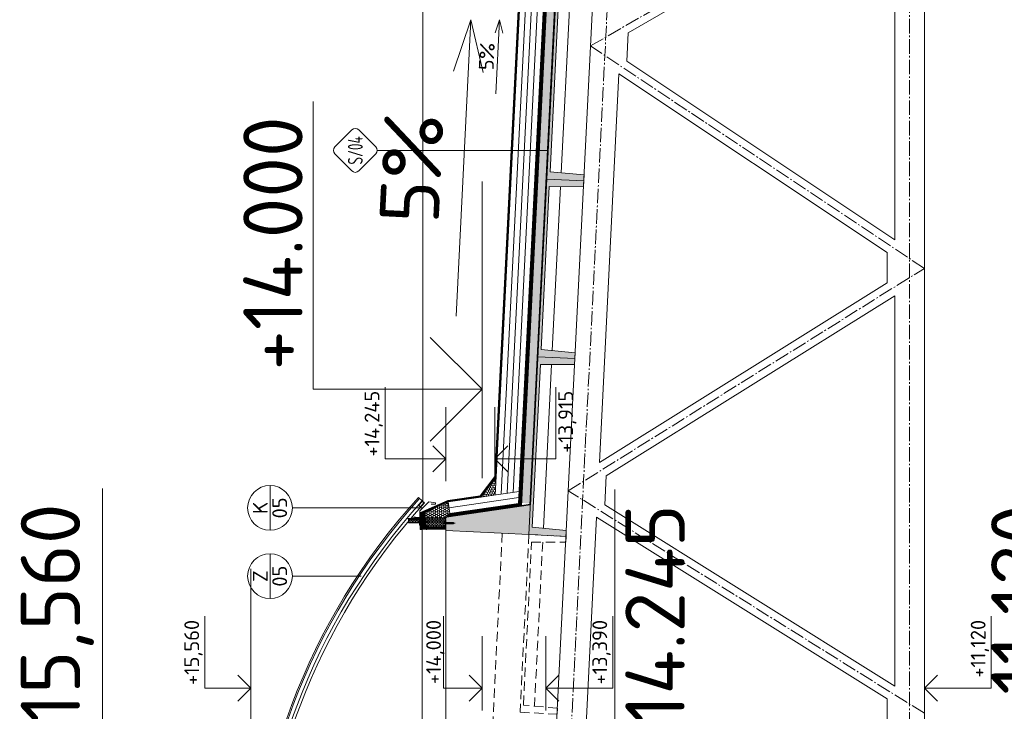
# Model space of a CAD drawing. Header units: millimetres. Extents: x -746391 to 410178, y -169697 to 100555.
# Tile 138 of 179: x 201848 to 208484, y 37813 to 42477. Entities that reach past the tile are written whole.
import ezdxf
from ezdxf.enums import TextEntityAlignment as Align

# ---------------------------------------------------------------- set-up
doc = ezdxf.new("R2010")
doc.units = ezdxf.units.MM
for name, pattern in [('AM_DIN_G_W050', [13.75, 9.75, -1.5, 1, -1.5]), ('CARKOVANA', [5, 3, -2]), ('DASHDOT', [25.4, 12.7, -6.35, 0, -6.35]), ('HIDDEN', [9.525, 6.35, -3.175])]:
    doc.linetypes.add(name, pattern=pattern)
doc.layers.get('0').update_dxf_attribs({"color": 9})
doc.layers.add('_____detaily', color=9, linetype='Continuous')
for name, color, linetype, lineweight in [('A99_N_kce-pohl', 9, 'Continuous', 9), ('A99_N_kce-rez-sil', 9, 'Continuous', 18), ('A99_N_kce-rez-ten', 9, 'Continuous', 9), ('A99_N_koty-200-vysk', 9, 'Continuous', 9), ('A99_N_koty-50-vysk', 9, 'Continuous', 9), ('A99_N_sraf', 9, 'Continuous', 0), ('A99_N_znaceni 50', 9, 'Continuous', 5), ('A99_S_kce-pohl', 9, 'Continuous', 5), ('A99_S_kce-rez-sil', 9, 'Continuous', 15), ('A99_S_kce-rez-ten', 9, 'Continuous', 9), ('A99_S_sraf', 9, 'Continuous', 9)]:
    doc.layers.add(name, color=color, linetype=linetype, lineweight=lineweight)
doc.styles.add('A99_kota', font='isocpeur.ttf', dxfattribs={"height": 2})
doc.styles.add('A99_popis', font='isocpeur.ttf')
doc.styles.add('ad_popis 100', font='isocpeur.ttf', dxfattribs={"height": 200})
doc.linetypes.add('IZOLACE', pattern='A,0.00254,-2.54,[134,ltypeshp.shx,S=2.54,R=0,X=-2.54,Y=0],-5.08,[134,ltypeshp.shx,S=2.54,R=180,X=2.54,Y=0],-2.54', length=10.16254)

# ---------------------------------------------------------------- blocks, each defined once
blk = doc.blocks.new('*U21')
at = {"color": 0, "linetype": 'ByBlock', "lineweight": -2}
blk.add_line((-3, 0), (7, 0), dxfattribs=at)
for points in [[(0, 0), (0, 5), (0, 5), (9.7, 5)], [(-1.75, 1.75), (0, 0), (1.75, 1.75)]]:
    blk.add_lwpolyline(points, dxfattribs=at)
at = {"color": 0, "linetype": 'ByBlock', "lineweight": -2, "style": 'A99_kota'}
for tag, p in [('VYSKA', (9.2, 7.75)), ('POPIS', (9.2, 4.5))]:
    blk.add_attdef(tag, text='', height=2, dxfattribs=at).set_placement(p, align=Align.TOP_RIGHT)
blk = doc.blocks.new('*U27')
at = {"color": 0, "linetype": 'ByBlock', "lineweight": -2}
blk.add_line((-3, 0), (7, 0), dxfattribs=at)
for points in [[(-1.75, -1.75), (0, 0), (1.75, -1.75)], [(0, 0), (0, -5), (0, -5), (9.7, -5)]]:
    blk.add_lwpolyline(points, dxfattribs=at)
at = {"color": 0, "linetype": 'ByBlock', "lineweight": -2, "style": 'A99_kota'}
for tag, p in [('VYSKA', (9.2, -2.25)), ('POPIS', (9.2, -5.5))]:
    blk.add_attdef(tag, text='', height=2, dxfattribs=at).set_placement(p, align=Align.TOP_RIGHT)
blk = doc.blocks.new('*U246')
at = {"color": 0, "linetype": 'ByBlock', "lineweight": -2}
blk.add_line((-3, 0), (7, 0), dxfattribs=at)
for points in [[(0, 0), (0, 6.2), (0, 6.2), (9.7, 6.2)], [(-1.75, 1.75), (0, 0), (1.75, 1.75)]]:
    blk.add_lwpolyline(points, dxfattribs=at)
at = {"color": 0, "linetype": 'ByBlock', "lineweight": -2, "style": 'A99_kota'}
for tag, p in [('VYSKA', (9.2, 8.95)), ('POPIS', (9.2, 5.7))]:
    blk.add_attdef(tag, text='', height=2, dxfattribs=at).set_placement(p, align=Align.TOP_RIGHT)
blk = doc.blocks.new('*U28')
at = {"color": 0, "linetype": 'ByBlock', "lineweight": -2}
blk.add_line((-3, 0), (7, 0), dxfattribs=at)
for points in [[(-1.75, -1.75), (0, 0), (1.75, -1.75)], [(0, 0), (0, -9), (0, -9), (9.7, -9)]]:
    blk.add_lwpolyline(points, dxfattribs=at)
at = {"color": 0, "linetype": 'ByBlock', "lineweight": -2, "style": 'A99_kota'}
for tag, p in [('VYSKA', (9.2, -6.25)), ('POPIS', (9.2, -9.5))]:
    blk.add_attdef(tag, text='', height=2, dxfattribs=at).set_placement(p, align=Align.TOP_RIGHT)
blk = doc.blocks.new('*U38')
at = {"color": 0, "linetype": 'ByBlock', "lineweight": -2}
blk.add_line((-3, 0), (7, 0), dxfattribs=at)
for points in [[(-1.75, -1.75), (0, 0), (1.75, -1.75)], [(0, 0), (0, -5.7), (0, -5.7), (9.7, -5.7)]]:
    blk.add_lwpolyline(points, dxfattribs=at)
at = {"color": 0, "linetype": 'ByBlock', "lineweight": -2, "style": 'A99_kota'}
blk.add_attdef('POPIS', text='', height=2, dxfattribs=at).set_placement((9.2, -5.2), align=Align.BOTTOM_RIGHT)
blk.add_attdef('VYSKA', text='', height=2, dxfattribs=at).set_placement((9.2, -6.45), align=Align.TOP_RIGHT)
blk = doc.blocks.new('*U43')
at = {"color": 0, "linetype": 'ByBlock', "lineweight": -2}
blk.add_line((-3, 0), (7, 0), dxfattribs=at)
for points in [[(0, 0), (0, 5.2), (0, 5.2), (9.7, 5.2)], [(-1.75, 1.75), (0, 0), (1.75, 1.75)]]:
    blk.add_lwpolyline(points, dxfattribs=at)
at = {"color": 0, "linetype": 'ByBlock', "lineweight": -2, "style": 'A99_kota'}
for tag, p in [('VYSKA', (9.2, 7.55)), ('POPIS', (9.2, 4.7))]:
    blk.add_attdef(tag, text='', height=2, dxfattribs=at).set_placement(p, align=Align.TOP_RIGHT)
blk = doc.blocks.new('*U29')
at = {"color": 0, "linetype": 'ByBlock', "lineweight": -2}
blk.add_line((-3, 0), (7, 0), dxfattribs=at)
for points in [[(0, 0), (0, 8.2), (0, 8.2), (9.7, 8.2)], [(-1.75, 1.75), (0, 0), (1.75, 1.75)]]:
    blk.add_lwpolyline(points, dxfattribs=at)
at = {"color": 0, "linetype": 'ByBlock', "lineweight": -2, "style": 'A99_kota'}
for tag, p in [('VYSKA', (9.2, 10.95)), ('POPIS', (9.2, 7.7))]:
    blk.add_attdef(tag, text='', height=2, dxfattribs=at).set_placement(p, align=Align.TOP_RIGHT)
blk = doc.blocks.new('*U37')
at = {"color": 0, "linetype": 'ByBlock', "lineweight": -2}
blk.add_line((-3, 0), (7, 0), dxfattribs=at)
for points in [[(-1.75, -1.75), (0, 0), (1.75, -1.75)], [(0, 0), (0, -8.2), (0, -8.2), (9.7, -8.2)]]:
    blk.add_lwpolyline(points, dxfattribs=at)
at = {"color": 0, "linetype": 'ByBlock', "lineweight": -2, "style": 'A99_kota'}
blk.add_attdef('POPIS', text='', height=2, dxfattribs=at).set_placement((9.2, -7.7), align=Align.BOTTOM_RIGHT)
blk.add_attdef('VYSKA', text='', height=2, dxfattribs=at).set_placement((9.2, -8.95), align=Align.TOP_RIGHT)
blk = doc.blocks.new('*U40')
at = {"color": 0, "linetype": 'ByBlock', "lineweight": -2}
blk.add_line((-3, 0), (7, 0), dxfattribs=at)
for points in [[(0, 0), (0, 5.7), (0, 5.7), (9.7, 5.7)], [(-1.75, 1.75), (0, 0), (1.75, 1.75)]]:
    blk.add_lwpolyline(points, dxfattribs=at)
at = {"color": 0, "linetype": 'ByBlock', "lineweight": -2, "style": 'A99_kota'}
for tag, p in [('VYSKA', (9.2, 8.45)), ('POPIS', (9.2, 5.2))]:
    blk.add_attdef(tag, text='', height=2, dxfattribs=at).set_placement(p, align=Align.TOP_RIGHT)
blk = doc.blocks.new('*U62')
at = {"color": 0}
for p, q in [((-0.72, 4.14), (-4.15, 0.71)), ((4.14, 0.71), (0.71, 4.14)), ((-4.15, -0.72), (-0.72, -4.15)), ((0.71, -4.15), (4.14, -0.72)), ((0, -4.45), (0, -38.71))]:
    blk.add_line(p, q, dxfattribs=at)
for centre, start, end in [((0, 3.42), 45, 135), ((-3.43, 0), 135, 225), ((3.42, 0), 315, 45), ((0, -3.43), 225, 315)]:
    blk.add_arc(centre, 1.01, start, end, dxfattribs=at)
at = {"color": 0, "linetype": 'ByBlock', "style": 'A99_popis', "width": 0.953108}
blk.add_attdef('SKLADBA', text='', height=3, rotation=0.0103, dxfattribs=at).set_placement((-2.86, -1.51), (2.86, -1.5), align=Align.FIT)
blk = doc.blocks.new('Befestiger_gross')
at = {"layer": '_____detaily', "linetype": 'Continuous', "lineweight": -2}
for p, q in [((1, -1), (0, 0)), ((1, 0), (0, 0)), ((1, -1), (0, 0)), ((1, 0), (0, 0)), ((2, 0), (1, 0)), ((1, 0), (1, 0)), ((1, 0), (1, 0)), ((2, 0), (1, 0)), ((1, 0), (1, 0)), ((1, 0), (1, 0)), ((2, 1), (2, 0)), ((2, 1), (2, 0)), ((2, 1), (2, 0)), ((2, -1), (2, 1)), ((3, 0), (2, 0)), ((3, 0), (2, 0)), ((3, 1), (4, 0)), ((3, 1), (3, 0)), ((3, 1), (4, 0)), ((3, -1), (3, 1)), ((4, -1), (5, 1)), ((5, 0), (4, 0)), ((5, 0), (4, 0)), ((5, 1), (5, 0)), ((6, 0), (5, 0)), ((5, 0), (5, 1)), ((5, -1), (6, 1)), ((5, 1), (5, 0)), ((6, 0), (5, 0)), ((7, 1), (6, 1)), ((6, 1), (6, 1)), ((6, 1), (6, 1)), ((6, 0), (6, 1)), ((7, 1), (6, 1)), ((6, 1), (6, 1)), ((6, 1), (6, 1)), ((6, -1), (7, 1)), ((7, 1), (7, 1)), ((8, 1), (7, 1)), ((7, 1), (7, 1)), ((7, 1), (7, 1)), ((8, 1), (7, 1)), ((8, 1), (8, 1)), ((9, 1), (8, 1)), ((8, 1), (8, 1)), ((8, 1), (8, 1)), ((8, -1), (8, 1)), ((9, 1), (8, 1)), ((9, 1), (10, 1)), ((9, 1), (9, 1)), ((9, 1), (10, 1)), ((9, -1), (9, 1)), ((10, 1), (10, 1)), ((11, 1), (10, 1)), ((10, -1), (11, 1)), ((10, 1), (10, 1)), ((11, 1), (11, 0)), ((11, 1), (11, 0)), ((11, -1), (12, 1)), ((12, 0), (11, 0)), ((12, 0), (11, 0)), ((12, 1), (12, 0)), ((12, 1), (12, 0)), ((12, 1), (12, 0)), ((12, -1), (13, 1)), ((13, 0), (12, 0)), ((13, 0), (12, 0)), ((13, 1), (13, 0)), ((14, 0), (13, 0)), ((13, 1), (13, 0)), ((13, 1), (13, 0)), ((14, 0), (13, 0)), ((15, 1), (14, 1)), ((14, 1), (14, 1)), ((14, 1), (14, 1)), ((14, 1), (14, 0)), ((15, 1), (14, 1)), ((14, 1), (14, 1)), ((14, 1), (14, 1)), ((14, -1), (14, 1)), ((15, 1), (16, 1)), ((15, 1), (15, 1)), ((15, 1), (16, 1)), ((15, -1), (15, 1)), ((16, 1), (16, 1)), ((17, 1), (16, 1)), ((16, 1), (16, 1)), ((16, -1), (17, 1)), ((17, 1), (17, 1)), ((18, 1), (17, 1)), ((17, 1), (17, 1)), ((18, 1), (17, 1)), ((17, -1), (18, 1)), ((18, 1), (18, 1)), ((19, 1), (18, 1)), ((18, 1), (18, 1)), ((18, 1), (18, 1)), ((19, 1), (18, 1)), ((18, -1), (19, 1)), ((20, 1), (19, 1)), ((19, 1), (19, 1)), ((19, 1), (19, 1)), ((20, 1), (19, 1)), ((19, -1), (20, 1)), ((19, 1), (19, 1)), ((21, 1), (20, 1)), ((20, 1), (20, 1)), ((20, 1), (20, 1)), ((20, 1), (20, 1)), ((21, 1), (20, 1)), ((20, 1), (20, 1)), ((20, 1), (20, 1)), ((21, 1), (21, 1)), ((22, 1), (21, 1)), ((21, 1), (21, 1)), ((21, 1), (21, 1)), ((21, -1), (21, 1)), ((22, 1), (21, 1)), ((22, 1), (23, 1)), ((22, 1), (22, 1)), ((22, 1), (23, 1)), ((22, -1), (22, 1)), ((24, 1), (23, 1)), ((24, 1), (23, 1)), ((23, -1), (24, 1)), ((24, 1), (24, 1)), ((25, 1), (24, 1)), ((24, 1), (24, 1)), ((24, 1), (24, 1)), ((25, 1), (24, 1)), ((24, -1), (25, 1)), ((25, 1), (25, 1)), ((26, 1), (25, 1)), ((25, 1), (25, 1)), ((25, 1), (25, 1)), ((26, 1), (25, 1)), ((25, -1), (26, 1)), ((26, 1), (26, 1)), ((27, 1), (26, 1)), ((26, 1), (26, 1)), ((26, 1), (26, 1)), ((27, 1), (26, 1)), ((28, 0), (27, 0)), ((27, 1), (27, 0)), ((27, 1), (27, 1)), ((28, 0), (27, 0)), ((27, 1), (27, 0)), ((27, -1), (27, 1)), ((28, 1), (29, 0)), ((28, 1), (28, 0)), ((28, 1), (29, 0)), ((28, -1), (28, 1)), ((29, 0), (29, 0)), ((29, 0), (29, 0)), ((30, 1), (29, 0)), ((29, 0), (29, 0)), ((29, 0), (29, 0)), ((29, -1), (30, 1)), ((30, 1), (30, 0)), ((31, 0), (30, 0)), ((30, 1), (30, 0)), ((31, 0), (30, 0)), ((30, -1), (31, 1)), ((31, 1), (31, 0)), ((32, 0), (31, 0)), ((31, 1), (31, 0)), ((31, 1), (31, 0)), ((32, 0), (31, 0)), ((31, -1), (32, 1)), ((32, 1), (32, 0)), ((33, 0), (32, 0)), ((32, 1), (32, 0)), ((32, 1), (32, 0)), ((33, 0), (32, 0)), ((32, -1), (33, 1)), ((33, 1), (33, 0)), ((34, 0), (33, 0)), ((33, 1), (33, 0)), ((33, 1), (33, 0)), ((34, 0), (33, 0)), ((34, 1), (34, 0)), ((36, 0), (34, 0)), ((34, 1), (34, 0)), ((34, -1), (34, 1)), ((34, 1), (34, 0)), ((36, 0), (34, 0)), ((36, 0), (37, 1)), ((36, 0), (37, 1)), ((37, -1), (37, 1)), ((37, -1), (37, 1)), ((2, -1), (1, -1)), ((2, -1), (1, -1)), ((2, -1), (2, -1)), ((3, -1), (2, -1)), ((2, -1), (2, -1)), ((2, -1), (2, -1)), ((3, -1), (2, -1)), ((3, -1), (3, -1)), ((4, -1), (3, -1)), ((3, -1), (3, -1)), ((3, -1), (3, -1)), ((4, -1), (3, -1)), ((5, 0), (4, 0)), ((4, 0), (4, -1)), ((5, 0), (4, 0)), ((4, -1), (4, -1)), ((4, -1), (4, -1)), ((6, 0), (5, 0)), ((5, 0), (5, -1)), ((5, 0), (5, -1)), ((6, 0), (5, 0)), ((5, 0), (5, -1)), ((6, 0), (6, -1)), ((7, 0), (6, -1)), ((6, 0), (6, -1)), ((7, 0), (7, 0)), ((7, 0), (8, -1)), ((7, 0), (7, 0)), ((7, 0), (8, -1)), ((9, 0), (8, 0)), ((8, 0), (8, -1)), ((9, 0), (8, 0)), ((9, 0), (9, -1)), ((10, 0), (9, 0)), ((9, 0), (9, -1)), ((9, 0), (9, -1)), ((10, 0), (9, 0)), ((10, 0), (10, -1)), ((10, 0), (10, -1)), ((11, -1), (10, -1)), ((10, -1), (10, -1)), ((11, -1), (10, -1)), ((11, -1), (11, -1)), ((12, -1), (11, -1)), ((11, -1), (11, -1)), ((11, -1), (11, -1)), ((12, -1), (11, -1)), ((13, 0), (12, -1)), ((12, -1), (12, -1)), ((12, -1), (12, -1)), ((13, 0), (13, 0)), ((13, 0), (14, -1)), ((13, 0), (13, 0)), ((13, 0), (14, -1)), ((15, 0), (14, 0)), ((14, 0), (14, -1)), ((15, 0), (14, 0)), ((15, 0), (15, -1)), ((16, 0), (15, 0)), ((15, 0), (15, -1)), ((15, 0), (15, -1)), ((16, 0), (15, 0)), ((16, 0), (16, -1)), ((17, 0), (16, 0)), ((16, 0), (16, -1)), ((16, 0), (16, -1)), ((17, 0), (16, 0)), ((17, 0), (17, -1)), ((18, 0), (17, 0)), ((17, 0), (17, -1)), ((17, 0), (17, -1)), ((18, 0), (17, 0)), ((19, 0), (18, 0)), ((18, 0), (18, -1)), ((18, 0), (18, -1)), ((19, 0), (18, 0)), ((18, 0), (18, -1)), ((19, 0), (19, -1)), ((20, 0), (19, -1)), ((19, 0), (19, -1)), ((21, 0), (20, 0)), ((21, 0), (20, 0)), ((21, 0), (21, -1)), ((22, 0), (21, 0)), ((21, 0), (21, -1)), ((21, 0), (21, -1)), ((22, 0), (21, 0)), ((22, 0), (22, -1)), ((23, 0), (22, 0)), ((22, 0), (22, -1)), ((22, 0), (22, -1)), ((23, 0), (22, 0)), ((23, 0), (23, -1)), ((24, 0), (23, 0)), ((23, 0), (23, -1)), ((23, 0), (23, -1)), ((24, 0), (23, 0)), ((24, 0), (24, -1)), ((25, 0), (24, 0)), ((24, 0), (24, -1)), ((24, 0), (24, -1)), ((25, 0), (24, 0)), ((25, 0), (25, -1)), ((25, 0), (25, -1)), ((26, -1), (25, -1)), ((26, -1), (27, -1)), ((26, -1), (26, -1)), ((26, -1), (27, -1)), ((26, -1), (26, -1)), ((28, -1), (27, -1)), ((27, -1), (27, -1)), ((28, -1), (27, -1)), ((29, -1), (28, -1)), ((28, -1), (28, -1)), ((28, -1), (28, -1)), ((29, -1), (28, -1)), ((28, -1), (28, -1)), ((29, -1), (29, -1)), ((30, -1), (29, -1)), ((29, -1), (29, -1)), ((29, -1), (29, -1)), ((30, -1), (29, -1)), ((30, -1), (30, -1)), ((31, -1), (30, -1)), ((30, -1), (30, -1)), ((30, -1), (30, -1)), ((31, -1), (30, -1)), ((31, -1), (31, -1)), ((32, -1), (31, -1)), ((31, -1), (31, -1)), ((31, -1), (31, -1)), ((32, -1), (31, -1)), ((32, -1), (32, -1)), ((33, -1), (32, -1)), ((32, -1), (32, -1)), ((34, -1), (33, -1)), ((34, -1), (33, -1)), ((37, -1), (34, -1)), ((34, -1), (34, -1)), ((37, -1), (34, -1)), ((34, -1), (34, -1)), ((34, -1), (34, -1)), ((37, -1), (37, -1)), ((37, -1), (37, -1))]:
    blk.add_line(p, q, dxfattribs=at)
blk = doc.blocks.new('*U18')
at = {"color": 0, "linetype": 'ByBlock'}
blk.add_line((-3.02, 0), (3.02, 0), dxfattribs=at)
blk.add_circle((0, 0), 3.02, dxfattribs=at)
at = {"color": 0, "linetype": 'ByBlock', "style": 'A99_popis'}
for tag, p in [('KATEGORIE', (0, 1.31)), ('PRVEK', (0, -1.3))]:
    blk.add_attdef(tag, text='', height=2, dxfattribs=at).set_placement(p, align=Align.MIDDLE_CENTER)

msp = doc.modelspace()

# ---------------------------------------------------------------- hatches: boundary and pattern name
at = {"layer": 'A99_N_kce-rez-ten', "lineweight": 0, "transparency": 33554562}
h = msp.add_hatch(dxfattribs=at)
h.set_pattern_fill('ANSI31', color=1, scale=50)
h.set_pattern_definition([(135, (209140, -957.1666), (-4.4194174, -4.4194174), [])])
h.paths.add_polyline_path([(204580, 39152.5), (204580, 39057.5), (204560, 39057.5), (204560, 39145)])
at = {"layer": 'A99_N_kce-rez-ten', "linetype": 'Continuous', "lineweight": 0}
h = msp.add_hatch(dxfattribs=at)
h.set_pattern_fill('HONEY', color=1, scale=0.25, style=2)
h.set_pattern_definition([(90, (-120.5, -1017013.5), (-5.41265875, 9.375), [6.25, -12.5]), (210, (-120.5, -1017013.5), (-5.412658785, -9.37499998), [6.25, -12.5]), (150, (-120.5, -1017013.5), (-10.825317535, 2e-08), [-12.5, 6.25])])
h.paths.add_polyline_path([(204543.5, 39113.5), (204543.5, 39083.5), (204468.5, 39083.5), (204468.5, 39109.5), (204526, 39110), (204526, 39113.5)])
at = {"layer": 'A99_N_kce-rez-ten', "lineweight": 0}
for points in [[(204540.7, 39082.5), (204540.7, 39097.5), (204541.7, 39097.5), (204541.7, 39082.5)], [(204583, 39082.5), (204583, 39097.5), (204582, 39097.5), (204582, 39082.5)], [(204709, 39075), (204709, 39090), (204710, 39090), (204710, 39075)]]:
    msp.add_hatch(color=1, dxfattribs=at).paths.add_polyline_path(points)
at = {"layer": 'A99_N_kce-rez-ten', "linetype": 'Continuous', "lineweight": 0}
h = msp.add_hatch(dxfattribs=at)
h.set_pattern_fill('HONEY', color=1, scale=0.25, style=2)
h.set_pattern_definition([(90, (3e-07, -1016987.5), (-5.41265875, 9.375), [6.25, -12.5]), (210, (3e-07, -1016987.5), (-5.412658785, -9.37499998), [6.25, -12.5]), (150, (3e-07, -1016987.5), (-10.825317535, 2e-08), [-12.5, 6.25])])
h.paths.add_polyline_path([(204582, 39115.5), (204718, 39114.5), (204718, 39059.5), (204582, 39059.5)])
at = {"layer": 'A99_N_kce-rez-ten', "lineweight": 0, "transparency": 33554562}
h = msp.add_hatch(dxfattribs=at)
h.set_pattern_fill('ANSI31', color=1, scale=50)
h.set_pattern_definition([(135, (209140, -884.6666), (-4.4194174, -4.4194174), [])])
h.paths.add_polyline_path([(204560, 39057.5), (204720, 39057.5), (204720, 39042.5), (204560, 39042.5)])
at = {"layer": 'A99_N_sraf', "lineweight": 0, "transparency": 33554562}
h = msp.add_hatch(dxfattribs=at)
h.set_pattern_fill('HONEY', color=1, scale=75)
h.set_pattern_definition([(272.86, (205061.98, 33152.847), (8.810534, -13.639882), [9.375, -18.75]), (32.86, (205061.98, 33152.847), (7.407217, 14.450087), [9.375, -18.75]), (332.86, (205061.98, 33152.847), (16.217751, 0.810205), [-18.75, 9.375])])
h.paths.add_polyline_path([(205059.3, 39393.1), (205053.2, 39271.8), (204956.5, 39257.7)])
h = msp.add_hatch(dxfattribs=at)
h.set_pattern_fill('HONEY', color=1, scale=75)
h.set_pattern_definition([(0, (0, 0), (14.0625, 8.11898812), [9.375, -18.75]), (120, (0, 0), (-14.06249997, 8.11898818), [9.375, -18.75]), (60, (0, 0), (3e-08, 16.2379763), [-18.75, 9.375])])
h.paths.add_polyline_path([(204580, 39117.5), (204580, 39156.4), (204735.5, 39225.7), (204746.9, 39146.5), (204720, 39117.5)])
at = {"layer": 'A99_S_sraf', "linetype": 'Continuous', "lineweight": 0, "ltscale": 2, "transparency": 33554562}
h = msp.add_hatch(dxfattribs=at)
h.set_pattern_fill('BETON-LEHKY', color=256, scale=10)
h.set_pattern_definition([(137.86, (205568.888, 27615.76), (-26.83778, -29.6603), []), (92.86, (205553.407, 27660.11), (-29.660305, 26.83778), [5, -51.56854]), (137.86, (205553.157, 27665.104), (-26.83778, -29.6603), [5, -35]), (182.86, (205549.45, 27668.458), (-26.83778, -29.660305), [5, -51.56854]), (227.86, (205544.456, 27668.21), (29.6603, -26.83778), [5, -35]), (92.86, (205541.35, 27659.508), (-29.660305, 26.83778), [5, -51.56854]), (137.86, (205545.06, 27656.153), (-26.83778, -29.6603), [5, -35]), (182.86, (205550.052, 27656.402), (-26.83778, -29.660305), [5, -51.56854]), (227.86, (205553.407, 27660.11), (29.6603, -26.83778), [5, -35]), (137.86, (205536.13, 27672.37), (-26.83778, -29.6603), [10, -30])])
h.paths.add_polyline_path([(205523.2, 45072.4), (205230.8, 39218.1), (205285.7, 39215.3), (205574.6, 44998.1), (205575, 45074.8)])
at = {"layer": 'A99_S_sraf', "lineweight": 0, "transparency": 33554687}
h = msp.add_hatch(dxfattribs=at)
h.set_pattern_fill('ZELEZOBETON', color=256, scale=10)
h.set_pattern_definition([(135, (208855, -910), (-35.35534, -35.35534), []), (135, (208855, -895.86), (-35.35534, -35.35534), []), (135, (208855, -867.574), (-49.497475, -21.213203), [20, -10, 0, -10])])
h.paths.add_polyline_path([(205579.6, 44997.9), (205640.5, 44994.8), (205778.1, 44988), (205829.3, 44985.4), (205827.3, 44945.4), (205597.1, 44946.9), (205542.2, 43848.3), (205771.4, 43826.8), (205767.4, 43746.9), (205537.2, 43748.4), (205482.3, 42649.8), (205711.4, 42628.3), (205707.4, 42548.4), (205477.3, 42549.9), (205422.4, 41451.3), (205651.5, 41429.8), (205647.5, 41349.9), (205417.4, 41351.4), (205362.6, 40252.8), (205591.8, 40231.3), (205587.6, 40151.4), (205357.6, 40152.9), (205302.7, 39054.3), (205531.6, 39032.8), (205529.6, 38992.9), (204720.9, 39033.3), (204725.4, 39123.2), (205290.2, 39205.1)])

# ---------------------------------------------------------------- linework, layer by layer
at = {"layer": 'A99_N_kce-pohl'}
msp.add_lwpolyline([(204564.8, 51380), (204564.8, 39230)], dxfattribs=at)
at = {"layer": 'A99_N_kce-pohl', "lineweight": 0}
for points in [[(205062, 39447.2), (205053.2, 39271.8)], [(205214.6, 39295.2), (204735.5, 39225.7)]]:
    msp.add_lwpolyline(points, dxfattribs=at)
at = {"layer": 'A99_N_kce-pohl', "lineweight": 5}
for points in [[(204620, 39210), (204650, 39210), (204650, 39220), (204605, 39225), (204545, 39165), (204545, 39120), (204515, 39120)], [(204560, 39040.5), (204560, 36300)]]:
    msp.add_lwpolyline(points, dxfattribs=at)
at = {"layer": 'A99_N_kce-pohl', "linetype": 'Continuous'}
for points in [[(204549.3, 39189.6), (204576, 39219.5), (204561, 39232.8), (204534.4, 39202.9)], [(204549.1, 39193.1), (204572.4, 39219.3), (204561.2, 39229.2), (204537.9, 39203.1)]]:
    msp.add_lwpolyline(points, close=True, dxfattribs=at)
for points in [[(204561, 39232.8), (204534.9, 39256.1)], [(204576, 39219.5), (204549.3, 39189.6)]]:
    msp.add_lwpolyline(points, dxfattribs=at)
at = {"layer": 'A99_N_kce-pohl', "linetype": 'Continuous', "lineweight": 0}
msp.add_lwpolyline([(204735.5, 39225.7), (204580, 39156.4), (204580, 39117.5), (204720, 39117.5), (204746.9, 39146.5)], close=True, dxfattribs=at)
at = {"layer": 'A99_N_kce-pohl', "linetype": 'Continuous', "lineweight": 5}
for radius, start, end in [(4410, 137.90791, 222.09209), (4355, 137.90451, 221.56924)]:
    msp.add_arc((207807.5, 36300), radius, start, end, dxfattribs=at)
at = {"layer": 'A99_N_kce-rez-sil', "color": 1, "linetype": 'Continuous', "lineweight": 5}
for radius, start, end in [(4400, 137.90791, 222.09209), (4375, 137.90603, 222.09397)]:
    msp.add_arc((207807.5, 36300), radius, start, end, dxfattribs=at)
at = {"layer": 'A99_N_kce-rez-ten', "color": 1, "lineweight": 0}
for p, q in [((204535.4, 39086.4), (204535.4, 39093.5)), ((204538.6, 39094.3), (204536.2, 39094.3)), ((204538.6, 39091.9), (204536.2, 39091.9)), ((204538.5, 39088), (204536.2, 39088)), ((204538.6, 39088), (204536.2, 39088)), ((204539.4, 39095), (204538.9, 39095)), ((204538.9, 39085), (204538.9, 39095)), ((204539.7, 39098), (204539.4, 39094.3)), ((204539.4, 39085), (204539.4, 39095)), ((204539.4, 39085.6), (204539.4, 39094.3)), ((204540.7, 39098), (204539.7, 39098)), ((204540.7, 39098), (204539.7, 39098)), ((204540.7, 39098), (204540.7, 39082)), ((204540.7, 39082.5), (204540.7, 39097.5)), ((204540.7, 39097.5), (204541.7, 39097.5)), ((204541.7, 39097.5), (204540.7, 39097.5)), ((204541.7, 39097.5), (204541.7, 39082.5)), ((204580, 39093.2), (204541.7, 39093.2)), ((204580, 39086.9), (204541.7, 39086.9)), ((204583, 39097.5), (204582, 39097.5)), ((204582, 39097.5), (204582, 39082.5)), ((204582, 39097.5), (204583, 39097.5)), ((204583, 39098), (204584, 39098)), ((204583, 39098), (204583, 39082)), ((204583, 39098), (204584, 39098)), ((204583, 39082.5), (204583, 39097.5)), ((204584, 39098), (204584.4, 39094.3)), ((204584.4, 39095), (204584.9, 39095)), ((204584.4, 39085), (204584.4, 39095)), ((204584.4, 39085.6), (204584.4, 39094.3)), ((204584.9, 39085), (204584.9, 39095)), ((204585.2, 39094.3), (204587.5, 39094.3)), ((204585.2, 39091.9), (204587.5, 39091.9)), ((204585.2, 39088), (204587.5, 39088)), ((204585.2, 39088), (204587.5, 39088)), ((204588.3, 39086.4), (204588.3, 39093.5)), ((204589.4, 39092.3), (204588.3, 39087.8)), ((204588.3, 39087.8), (204588.8, 39086.9)), ((204589.4, 39092.3), (204588.6, 39092.3)), ((204589.9, 39093.2), (204588.8, 39086.9)), ((204589.3, 39087.8), (204588.8, 39086.9)), ((204590.4, 39092.3), (204589.3, 39087.8)), ((204590.1, 39087.8), (204589.3, 39087.8)), ((204589.9, 39093.2), (204589.4, 39092.3)), ((204589.9, 39093.2), (204590.4, 39092.3)), ((204591.2, 39092.3), (204590.1, 39087.8)), ((204590.1, 39087.8), (204590.6, 39086.9)), ((204591.2, 39092.3), (204590.4, 39092.3)), ((204591.7, 39093.2), (204590.6, 39086.9)), ((204591.1, 39087.8), (204590.6, 39086.9)), ((204592.2, 39092.3), (204591.1, 39087.8)), ((204591.9, 39087.8), (204591.1, 39087.8)), ((204591.7, 39093.2), (204591.2, 39092.3)), ((204591.7, 39093.2), (204592.2, 39092.3)), ((204593, 39092.3), (204591.9, 39087.8)), ((204591.9, 39087.8), (204592.4, 39086.9)), ((204593, 39092.3), (204592.2, 39092.3)), ((204593.5, 39093.2), (204592.4, 39086.9)), ((204592.9, 39087.8), (204592.4, 39086.9)), ((204594, 39092.3), (204592.9, 39087.8)), ((204593.7, 39087.8), (204592.9, 39087.8)), ((204593.5, 39093.2), (204593, 39092.3)), ((204593.5, 39093.2), (204594, 39092.3)), ((204594.8, 39092.3), (204593.7, 39087.8)), ((204593.7, 39087.8), (204594.2, 39086.9)), ((204594.8, 39092.3), (204594, 39092.3)), ((204595.3, 39093.2), (204594.2, 39086.9)), ((204594.7, 39087.8), (204594.2, 39086.9)), ((204595.8, 39092.3), (204594.7, 39087.8)), ((204595.5, 39087.8), (204594.7, 39087.8)), ((204595.3, 39093.2), (204594.8, 39092.3)), ((204595.3, 39093.2), (204595.8, 39092.3)), ((204596.6, 39092.3), (204595.5, 39087.8)), ((204595.5, 39087.8), (204596, 39086.9)), ((204596.6, 39092.3), (204595.8, 39092.3)), ((204597.1, 39093.2), (204596, 39086.9)), ((204596.5, 39087.8), (204596, 39086.9)), ((204597.6, 39092.3), (204596.5, 39087.8)), ((204597.3, 39087.8), (204596.5, 39087.8)), ((204597.1, 39093.2), (204596.6, 39092.3)), ((204597.1, 39093.2), (204597.6, 39092.3)), ((204598.4, 39092.3), (204597.3, 39087.8)), ((204597.3, 39087.8), (204597.8, 39086.9)), ((204598.4, 39092.3), (204597.6, 39092.3)), ((204598.9, 39093.2), (204597.8, 39086.9)), ((204598.3, 39087.8), (204597.8, 39086.9)), ((204599.4, 39092.3), (204598.3, 39087.8)), ((204599.1, 39087.8), (204598.3, 39087.8)), ((204598.9, 39093.2), (204598.4, 39092.3)), ((204598.9, 39093.2), (204599.4, 39092.3)), ((204600.2, 39092.3), (204599.1, 39087.8)), ((204599.1, 39087.8), (204599.6, 39086.9)), ((204600.2, 39092.3), (204599.4, 39092.3)), ((204600.7, 39093.2), (204599.6, 39086.9)), ((204600.1, 39087.8), (204599.6, 39086.9)), ((204601.2, 39092.3), (204600.1, 39087.8)), ((204600.9, 39087.8), (204600.1, 39087.8)), ((204600.7, 39093.2), (204600.2, 39092.3)), ((204600.7, 39093.2), (204601.2, 39092.3)), ((204601.2, 39089.2), (204600.9, 39087.8)), ((204600.9, 39087.8), (204601.2, 39087.1)), ((204601.2, 39092.3), (204601.9, 39092.1)), ((204601.2, 39092.3), (204601.2, 39087.1)), ((204601.9, 39087.9), (204601.2, 39087.8)), ((204601.9, 39092.1), (204601.9, 39087.9)), ((204703.7, 39078.9), (204703.7, 39086)), ((204706.8, 39086.8), (204704.5, 39086.8)), ((204707.6, 39087.5), (204707.1, 39087.5)), ((204707.1, 39077.5), (204707.1, 39087.5)), ((204708, 39090.5), (204707.6, 39086.8)), ((204707.6, 39077.5), (204707.6, 39087.5)), ((204707.6, 39078.1), (204707.6, 39086.8)), ((204709, 39090.5), (204708, 39090.5)), ((204709, 39090.5), (204708, 39090.5)), ((204709, 39090.5), (204709, 39074.5)), ((204709, 39075), (204709, 39090)), ((204709, 39090), (204710, 39090)), ((204710, 39090), (204709, 39090)), ((204710, 39090), (204710, 39075)), ((204538.6, 39085.6), (204536.2, 39085.6)), ((204539.4, 39085), (204538.9, 39085)), ((204539.4, 39085.6), (204539.7, 39082)), ((204540.7, 39082), (204539.7, 39082)), ((204540.7, 39082), (204539.7, 39082)), ((204541.7, 39082.5), (204540.7, 39082.5)), ((204582, 39082.5), (204583, 39082.5)), ((204583, 39082), (204584, 39082)), ((204583, 39082), (204584, 39082)), ((204584.4, 39085.6), (204584, 39082)), ((204584.4, 39085), (204584.9, 39085)), ((204585.2, 39085.6), (204587.5, 39085.6)), ((204706.8, 39084.4), (204704.5, 39084.4)), ((204706.8, 39080.5), (204704.5, 39080.5)), ((204706.8, 39080.5), (204704.5, 39080.5)), ((204706.8, 39078.1), (204704.5, 39078.1)), ((204707.6, 39077.5), (204707.1, 39077.5)), ((204707.6, 39078.1), (204708, 39074.5)), ((204709, 39074.5), (204708, 39074.5)), ((204709, 39074.5), (204708, 39074.5)), ((204710, 39075), (204709, 39075)), ((204757.3, 39085.7), (204710, 39085.7)), ((204757.3, 39079.4), (204710, 39079.4)), ((204757.7, 39085.7), (204756.6, 39079.4)), ((204758.2, 39084.8), (204757.1, 39080.3)), ((204757.9, 39080.3), (204757.1, 39080.3)), ((204757.7, 39085.7), (204757.2, 39084.8)), ((204757.7, 39085.7), (204758.2, 39084.8)), ((204759, 39084.8), (204757.9, 39080.3)), ((204757.9, 39080.3), (204758.4, 39079.4)), ((204759, 39084.8), (204758.2, 39084.8)), ((204759.5, 39085.7), (204758.4, 39079.4)), ((204758.9, 39080.3), (204758.4, 39079.4)), ((204760, 39084.8), (204758.9, 39080.3)), ((204759.7, 39080.3), (204758.9, 39080.3)), ((204759.5, 39085.7), (204759, 39084.8)), ((204759.5, 39085.7), (204760, 39084.8)), ((204760.8, 39084.8), (204759.7, 39080.3)), ((204759.7, 39080.3), (204760.2, 39079.4)), ((204760.8, 39084.8), (204760, 39084.8)), ((204761.3, 39085.7), (204760.2, 39079.4)), ((204760.7, 39080.3), (204760.2, 39079.4)), ((204761.8, 39084.8), (204760.7, 39080.3)), ((204761.5, 39080.3), (204760.7, 39080.3)), ((204761.3, 39085.7), (204760.8, 39084.8)), ((204761.3, 39085.7), (204761.8, 39084.8)), ((204762.6, 39084.8), (204761.5, 39080.3)), ((204761.5, 39080.3), (204762, 39079.4)), ((204762.6, 39084.8), (204761.8, 39084.8)), ((204763.1, 39085.7), (204762, 39079.4)), ((204762.5, 39080.3), (204762, 39079.4)), ((204763.6, 39084.8), (204762.5, 39080.3)), ((204763.3, 39080.3), (204762.5, 39080.3)), ((204763.1, 39085.7), (204762.6, 39084.8)), ((204763.1, 39085.7), (204763.6, 39084.8)), ((204764.4, 39084.8), (204763.3, 39080.3)), ((204763.3, 39080.3), (204763.8, 39079.4)), ((204764.4, 39084.8), (204763.6, 39084.8)), ((204764.9, 39085.7), (204763.8, 39079.4)), ((204764.3, 39080.3), (204763.8, 39079.4)), ((204765.4, 39084.8), (204764.3, 39080.3)), ((204765.1, 39080.3), (204764.3, 39080.3)), ((204764.9, 39085.7), (204764.4, 39084.8)), ((204764.9, 39085.7), (204765.4, 39084.8)), ((204766.2, 39084.8), (204765.1, 39080.3)), ((204765.1, 39080.3), (204765.6, 39079.4)), ((204766.2, 39084.8), (204765.4, 39084.8)), ((204766.7, 39085.7), (204765.6, 39079.4)), ((204766.1, 39080.3), (204765.6, 39079.4)), ((204767.2, 39084.8), (204766.1, 39080.3)), ((204766.9, 39080.3), (204766.1, 39080.3)), ((204766.7, 39085.7), (204766.2, 39084.8)), ((204766.7, 39085.7), (204767.2, 39084.8)), ((204768, 39084.8), (204766.9, 39080.3)), ((204766.9, 39080.3), (204767.4, 39079.4)), ((204768, 39084.8), (204767.2, 39084.8)), ((204768.5, 39085.7), (204767.4, 39079.4)), ((204767.9, 39080.3), (204767.4, 39079.4)), ((204769, 39084.8), (204767.9, 39080.3)), ((204768.7, 39080.3), (204767.9, 39080.3)), ((204768.5, 39085.7), (204768, 39084.8)), ((204768.5, 39085.7), (204769, 39084.8)), ((204769, 39081.7), (204768.7, 39080.3)), ((204768.7, 39080.3), (204769, 39079.6)), ((204769, 39084.8), (204769.7, 39084.6)), ((204769, 39084.8), (204769, 39079.6)), ((204769.7, 39080.4), (204769, 39080.3)), ((204769.7, 39084.6), (204769.7, 39080.4))]:
    msp.add_line(p, q, dxfattribs=at)
at = {"layer": 'A99_N_kce-rez-ten', "linetype": 'CARKOVANA', "lineweight": 0, "ltscale": 15, "const_width": 5}
for points in [[(205692.5, 45300), (205692.5, 45159.7, -0.400665), (205680.6, 45147.3), (205363.4, 45132.5, 0.386254), (205337.2, 45106.4), (205051.9, 39395.8), (204952.4, 39264.7), (204733.4, 39232.9), (204552.5, 39152.4), (204552.5, 39042.5)], [(205697.5, 45300), (205697.5, 45159.7, -0.400665), (205680.8, 45142.3), (205363.6, 45127.5, 0.386254), (205342.2, 45106.2), (205056.8, 39394), (204955.1, 39260), (204734.8, 39228.1), (204557.5, 39149.1), (204557.5, 39042.5)]]:
    msp.add_lwpolyline(points, format="xyb", dxfattribs=at)
at = {"layer": 'A99_N_kce-rez-ten', "linetype": 'Continuous', "lineweight": 0, "ltscale": 0.5}
for points in [[(205690, 45300), (205690, 45159.7, -0.400665), (205680.5, 45149.8), (205363.3, 45135, 0.386254), (205334.7, 45106.5), (205049.4, 39396.7), (204951, 39267), (204732.7, 39235.3), (204550, 39154), (204550, 39042.5)], [(205695, 45300), (205695, 45159.7, -0.400665), (205680.7, 45144.8), (205363.5, 45130, 0.386254), (205339.7, 45106.3), (205054.4, 39394.9), (204953.7, 39262.4), (204734.1, 39230.5), (204555, 39150.7), (204555, 39042.5)], [(205700, 45300), (205700, 45159.7, -0.400665), (205680.9, 45139.8), (205363.7, 45125, 0.386254), (205344.7, 45106), (205059.3, 39393.1), (204956.5, 39257.7), (204735.5, 39225.7), (204560, 39147.5), (204560, 39042.5)]]:
    msp.add_lwpolyline(points, format="xyb", dxfattribs=at)
at = {"layer": 'A99_N_kce-rez-ten', "lineweight": 0}
msp.add_lwpolyline([(205426.4, 45137.9), (205133.9, 39283.5)], dxfattribs=at)
at = {"layer": 'A99_N_kce-rez-ten', "linetype": 'Continuous', "lineweight": 0}
for points in [[(204555, 39042.5), (204555, 39150.7), (204734.1, 39230.5), (204953.7, 39262.4), (205054.4, 39394.9), (205337.7, 45066.4)], [(204560, 39042.5), (204560, 39147.5), (204735.5, 39225.7), (204956.5, 39257.7), (205059.3, 39393.1), (205342.7, 45066.1)]]:
    msp.add_lwpolyline(points, dxfattribs=at)
at = {"layer": 'A99_N_kce-rez-ten', "color": 1, "linetype": 'Continuous', "lineweight": 0}
for points in [[(204580, 39153), (204580, 39057.5), (204560, 39057.5), (204560, 39144.5)], [(204543.5, 39113.5), (204543.5, 39083.5), (204468.5, 39083.5), (204468.5, 39113.5)], [(204526, 39113.5), (204526, 39110), (204468.5, 39110), (204468.5, 39113.5)], [(204547.5, 39117.5), (204547.5, 39122.5), (204550, 39122.5), (204550, 39042.5), (204560, 39042.5), (204560, 39040.5), (204547.5, 39040.5), (204547.5, 39117.5)], [(204602, 39057.5), (204580, 39057.5), (204580, 39117.5), (204720, 39117.5), (204720, 39057.5), (204698, 39057.5), (204698, 39059.5), (204718, 39059.5), (204718, 39115.5), (204582, 39115.5), (204582, 39059.5), (204602, 39059.5)], [(204720, 39042.5), (204560, 39042.5), (204560, 39057.5), (204720, 39057.5)]]:
    msp.add_lwpolyline(points, close=True, dxfattribs=at)
msp.add_lwpolyline([(204547.5, 39069), (204547.5, 39114.5, 0.414214), (204544.5, 39117.5), (204497.5, 39117.5)], format="xyb", dxfattribs=at)
msp.add_lwpolyline([(204497.5, 39117.5), (204497.5, 39113.5), (204543.5, 39113.5), (204543.5, 39067.5), (204547.5, 39067.5)], dxfattribs=at)
at = {"layer": 'A99_N_kce-rez-ten', "color": 1, "linetype": 'DASHDOT', "lineweight": 0, "ltscale": 0.25}
for points in [[(204511, 39126.5), (204511, 39107)], [(204590.5, 39066.5), (204590.5, 39037)], [(204782.5, 39082.5), (204697.5, 39082.5)], [(204708, 39067), (204708, 39039.5)]]:
    msp.add_lwpolyline(points, dxfattribs=at)
at = {"layer": 'A99_N_kce-rez-ten', "color": 1, "lineweight": 0}
for points in [[(204725, 39087.5), (204772.5, 39087.5), (204772.5, 39082.5)], [(204725, 39077.5), (204772.5, 39077.5), (204772.5, 39082.5)]]:
    msp.add_lwpolyline(points, dxfattribs=at)
at = {"layer": 'A99_N_kce-rez-ten', "color": 1, "linetype": 'Continuous', "lineweight": 0}
msp.add_circle((204467, 39111.5), 1.5, dxfattribs=at)
at = {"layer": 'A99_N_kce-rez-ten', "color": 1, "lineweight": 0}
for centre, start, end in [((204536.2, 39093.5), 89.99668, 179.99668), ((204536.2, 39092.7), 179.99668, 269.99668), ((204536.2, 39091.1), 89.99668, 179.99668), ((204536.2, 39088.8), 179.99668, 269.99668), ((204536.2, 39087.2), 89.99668, 179.99668), ((204536.2, 39086.4), 179.99668, 269.99668), ((204587.5, 39093.5), 0.00332, 90.00332), ((204587.5, 39092.7), 270.00332, 0.00332), ((204587.5, 39091.1), 0.00332, 90.00332), ((204587.5, 39088.8), 270.00332, 0.00332), ((204587.5, 39087.2), 0.00332, 90.00332), ((204587.5, 39086.4), 270.00332, 0.00332), ((204704.5, 39086), 89.99668, 179.99668), ((204704.5, 39085.2), 179.99668, 269.99668), ((204704.5, 39083.6), 89.99668, 179.99668), ((204704.5, 39081.3), 179.99668, 269.99668), ((204704.5, 39079.7), 89.99668, 179.99668), ((204704.5, 39078.9), 179.99668, 269.99668)]:
    msp.add_arc(centre, 0.787, start, end, dxfattribs=at)
for centre, start_param, end_param in [((204538.6, 39095.1), 0.936145, 1.313741), ((204538.6, 39092.7), 0.936145, 1.313741), ((204538.6, 39091.1), 3.700141, 4.077737), ((204538.6, 39087.2), 3.700141, 4.077737), ((204538.6, 39088.8), 0.936145, 1.313741), ((204706.8, 39087.6), 0.936145, 1.313741), ((204538.6, 39084.8), 3.700141, 4.077737), ((204706.8, 39085.2), 0.936145, 1.313741), ((204706.8, 39083.6), 3.700141, 4.077737), ((204706.8, 39079.7), 3.700141, 4.077737), ((204706.8, 39081.3), 0.936145, 1.313741), ((204706.8, 39077.3), 3.700141, 4.077737)]:
    msp.add_ellipse(centre, major_axis=(-0.638, -0.47), ratio=1, start_param=start_param, end_param=end_param, dxfattribs=at)
at = {"layer": 'A99_N_kce-rez-ten', "color": 1, "lineweight": 0, "extrusion": (0, 0, -1)}
for centre, start_param, end_param in [((204585.2, 39095.1), 0.936145, 1.313741), ((204585.2, 39092.7), 0.936145, 1.313741), ((204585.2, 39091.1), 3.700141, 4.077737), ((204585.2, 39087.2), 3.700141, 4.077737), ((204585.2, 39088.8), 0.936145, 1.313741), ((204585.2, 39084.8), 3.700141, 4.077737)]:
    msp.add_ellipse(centre, major_axis=(0.638, -0.47), ratio=1, start_param=start_param, end_param=end_param, dxfattribs=at)
at = {"layer": 'A99_N_koty-200-vysk'}
for points in [[(204889.5, 42475.5), (204772.2, 42130.9)], [(204889.5, 42475.5), (204789.7, 40478)], [(204889.5, 42475.5), (204971.9, 42121)]]:
    msp.add_lwpolyline(points, dxfattribs=at)
at = {"layer": 'A99_N_koty-50-vysk'}
for points in [[(205082.5, 42475.5), (205053.1, 42389.4)], [(205082.5, 42475.5), (205057.5, 41976.1)], [(205082.5, 42475.5), (205103.1, 42386.9)]]:
    msp.add_lwpolyline(points, dxfattribs=at)
at = {"layer": 'A99_N_sraf', "color": 1, "linetype": 'IZOLACE', "ltscale": 4}
for points in [[(205385.7, 45126), (205093.6, 39277.6)], [(205466, 45129.8), (205174.2, 39289.3)]]:
    msp.add_lwpolyline(points, dxfattribs=at)
at = {"layer": 'A99_N_sraf', "color": 1, "linetype": 'IZOLACE', "lineweight": 0, "ltscale": 4}
msp.add_lwpolyline([(205212.6, 39254.5), (204741.2, 39186.1)], dxfattribs=at)
at = {"layer": 'A99_N_znaceni 50'}
for points in [[(203686, 39185), (204565, 39185)], [(204150, 38725.4), (203686, 38725.4)]]:
    msp.add_lwpolyline(points, dxfattribs=at)
at = {"layer": 'A99_S_kce-pohl', "lineweight": 5}
for points in [[(205395, 36300), (205845, 45300)], [(207945, 36300), (207945, 43994.7)], [(205949.8, 42389.5), (207745, 43426.7)], [(207745, 40993.4), (207745, 43426.7)], [(205940.1, 42196.7), (205949.8, 42389.5)], [(207745, 40993.4), (205940.1, 42196.7)], [(205754.8, 39490.1), (205885.9, 42112.7)], [(207695, 40906.6), (205885.9, 42112.7)], [(207695, 40702.7), (207695, 40906.6)], [(205754.8, 39490.1), (207695, 40702.7)], [(205800.3, 39400.6), (207745, 40616)], [(207745, 37984), (207745, 40616)], [(205790.6, 39205.5), (205800.3, 39400.6)], [(207745, 37984), (205790.6, 39205.5)], [(205605.5, 36505.1), (205736.3, 39121.5)], [(207695, 37897.3), (205736.3, 39121.5)], [(207695, 37713.2), (207695, 37897.3)]]:
    msp.add_lwpolyline(points, dxfattribs=at)
at = {"layer": 'A99_S_kce-pohl', "color": 253, "linetype": 'AM_DIN_G_W050', "lineweight": 0, "ltscale": 10}
for points in [[(205494.9, 36295), (205944.9, 45295)], [(207845, 43994.7), (207845, 43994.7), (207845, 36300)], [(205545, 39300), (207945, 40800), (205695, 42300), (207945, 43600)], [(207945, 37800), (205545, 39300)]]:
    msp.add_lwpolyline(points, dxfattribs=at)
at = {"layer": 'A99_S_kce-rez-sil', "lineweight": 13}
for points in [[(205709.5, 42588.4), (205707.5, 42548.4), (205477.3, 42549.9), (205422.4, 41451.3), (205651.6, 41429.8), (205649.6, 41389.9), (205649.6, 41389.9)], [(205589.8, 40191.4), (205591.8, 40231.3), (205362.6, 40252.8), (205417.4, 41351.4), (205647.6, 41349.9), (205649.6, 41389.9), (205649.6, 41389.9)], [(205589.8, 40191.4), (205587.8, 40151.4), (205357.6, 40152.9), (205302.7, 39054.3), (205531.9, 39032.8), (205529.9, 38992.9), (205280.2, 39005.3)], [(204720.9, 39033.3), (205280.2, 39005.3)]]:
    msp.add_lwpolyline(points, dxfattribs=at)
at = {"layer": 'A99_S_kce-rez-ten', "linetype": 'CARKOVANA', "lineweight": 0, "ltscale": 15}
for points, const_width in [([(205513.7, 45081.3), (205220.1, 39204.3), (204730, 39133.8)], 20), ([(205577.1, 44998), (205287.6, 39205.2)], 5), ([(205230.4, 39199), (205286.8, 39207.1)], 5)]:
    msp.add_lwpolyline(points, dxfattribs=dict(at, const_width=const_width))
at = {"layer": 'A99_S_kce-rez-ten', "lineweight": 0}
for points in [[(205503.7, 45081.8), (205210.5, 39213.8), (204730, 39144)], [(205523.6, 45080.8), (205229.7, 39196.3), (204730, 39123.8)], [(205579.6, 44997.9), (205290.2, 39205.1), (204723.9, 39123)], [(205574.6, 44998.1), (205285.1, 39203.6)], [(205230.8, 39196.5), (205229.9, 39201.4), (205289.5, 39210)], [(204720, 39042.5), (204720, 33557.5)]]:
    msp.add_lwpolyline(points, dxfattribs=at)
for points in [[(205709.5, 42588.4), (205459.8, 42600.9), (205400, 41402.4), (205649.6, 41389.9), (205651.6, 41429.8), (205422.4, 41451.3), (205477.3, 42549.9), (205707.5, 42548.4)], [(205649.6, 41389.9), (205400, 41402.4), (205340.1, 40203.8), (205589.8, 40191.4), (205591.8, 40231.3), (205362.6, 40252.8), (205417.4, 41351.4), (205647.6, 41349.9)], [(205589.8, 40191.4), (205340.1, 40203.8), (205280.2, 39005.3), (205529.9, 38992.9), (205531.9, 39032.8), (205302.7, 39054.3), (205357.6, 40152.9), (205587.8, 40151.4)]]:
    msp.add_lwpolyline(points, close=True, dxfattribs=at)
at = {"layer": 'A99_S_kce-rez-ten', "lineweight": 5}
for points in [[(205552.4, 42549.4), (205497.2, 41444.3)], [(205492.5, 41350.9), (205437.3, 40245.8)], [(205432.6, 40152.4), (205377.4, 39047.3)]]:
    msp.add_lwpolyline(points, dxfattribs=at)
at = {"layer": 'A99_S_kce-rez-ten', "linetype": 'HIDDEN', "lineweight": 0, "ltscale": 10}
for points in [[(205100.4, 39014.3), (204964.8, 36300)], [(205372.8, 38953.9), (205317.5, 37848.8)]]:
    msp.add_lwpolyline(points, dxfattribs=at)
msp.add_lwpolyline([(205529.9, 38992.9), (205280.2, 39005.3), (205220.3, 37806.8), (205470, 37794.4), (205472, 37834.3), (205242.8, 37855.8), (205297.7, 38954.4), (205527.9, 38952.9)], close=True, dxfattribs=at)

# ---------------------------------------------------------------- block references
at = {"layer": 'A99_N_kce-rez-ten', "color": 1, "linetype": 'Continuous', "lineweight": 0, "xscale": 0.61875, "yscale": 0.61875, "zscale": 0.61875, "rotation": 270.0000000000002}
for p in [(204590.5, 39065), (204708, 39065.1)]:
    msp.add_blockref('Befestiger_gross', p, dxfattribs=at)
at = {"layer": 'A99_N_koty-200-vysk', "lineweight": 5}
ref = msp.add_blockref('*U40', (204964.8, 39985), dxfattribs=dict(at, xscale=200, yscale=200, zscale=200, rotation=90.00000000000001))
ref.add_attrib('VYSKA', '+14.000', dxfattribs={"layer": '0', "color": 0, "linetype": 'ByBlock', "lineweight": -2, "height": 400, "rotation": 90, "style": 'A99_kota'}).set_placement((203354.8, 41825), align=Align.TOP_RIGHT)
at = {"layer": 'A99_N_koty-200-vysk', "lineweight": 5, "xscale": 200, "yscale": 200, "zscale": 200, "rotation": 90.00000000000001}
for name, p, values in [('*U21', (203405, 37375), {'VYSKA': '+15,560'}), ('*U27', (207945, 37370), {'VYSKA': '+11,120'})]:
    msp.add_blockref(name, p, dxfattribs=at).add_auto_attribs(values)
at = {"layer": 'A99_N_koty-200-vysk', "lineweight": 5}
ref = msp.add_blockref('*U38', (204720, 37370), dxfattribs=dict(at, xscale=200, yscale=200, zscale=200, rotation=90.00000000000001))
ref.add_attrib('VYSKA', '+14.245', dxfattribs={"layer": '0', "color": 0, "linetype": 'ByBlock', "lineweight": -2, "height": 400, "rotation": 90, "style": 'A99_kota'}).set_placement((205930, 39210), align=Align.TOP_RIGHT)
at = {"layer": 'A99_N_koty-50-vysk', "lineweight": 5, "xscale": 50, "yscale": 50, "zscale": 50, "rotation": 90.00000000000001}
for name, p, values in [('*U29', (204720, 39515), {'VYSKA': '+14,245'}), ('*U246', (203405, 37970), {'VYSKA': '+15,560'}), ('*U43', (204964.8, 37970), {'VYSKA': '+14,000'}), ('*U28', (205395, 37970), {'VYSKA': '+13,390'}), ('*U28', (207945, 37970), {'VYSKA': '+11,120'})]:
    msp.add_blockref(name, p, dxfattribs=at).add_auto_attribs(values)
at = {"layer": 'A99_N_koty-50-vysk', "lineweight": 5}
ref = msp.add_blockref('*U37', (205050.4, 39515), dxfattribs=dict(at, xscale=50, yscale=50, zscale=50, rotation=90.00000000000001))
ref.add_attrib('VYSKA', '+13,915', dxfattribs={"layer": '0', "color": 0, "linetype": 'ByBlock', "lineweight": -2, "height": 100, "rotation": 90, "style": 'A99_kota'}).set_placement((205477.9, 39975), align=Align.TOP_RIGHT)
at = {"layer": 'A99_N_znaceni 50', "lineweight": 5}
ref = msp.add_blockref('*U62', (204110, 41595.5), dxfattribs=dict(at, xscale=33.325, yscale=33.325, zscale=33.325, rotation=89.99999999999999))
ref.add_attrib('SKLADBA', 'S/04', dxfattribs={"layer": '0', "color": 0, "linetype": 'ByBlock', "height": 100, "rotation": 90.01026, "style": 'A99_popis', "width": 0.635246}).set_placement((204160.2, 41500.1), (204160.1, 41690.7), align=Align.FIT)
at = {"layer": 'A99_N_znaceni 50', "xscale": 50, "yscale": 50, "zscale": 50, "rotation": 90.00000000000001}
for p, values in [((203535, 39185), {'KATEGORIE': 'K', 'PRVEK': '05'}), ((203535, 38725), {'KATEGORIE': 'Z', 'PRVEK': '05'})]:
    msp.add_blockref('*U18', p, dxfattribs=at).add_auto_attribs(values)

# ---------------------------------------------------------------- texts
at = {"layer": 'A99_N_koty-200-vysk', "insert": (204307.8, 41853.8), "char_height": 400, "attachment_point": 3, "rotation": 87.14, "style": 'ad_popis 100'}
msp.add_mtext_dynamic_manual_height_columns('5%', width=140, gutter_width=2000, heights=[0], dxfattribs=at)
at = {"layer": 'A99_N_koty-50-vysk', "insert": (205041.3, 42134.6), "char_height": 100, "attachment_point": 7, "rotation": 87.14, "style": 'ad_popis 100'}
msp.add_mtext_dynamic_manual_height_columns('5%', width=35, gutter_width=500, heights=[0], dxfattribs=at)

doc.saveas('drawing.dxf')
